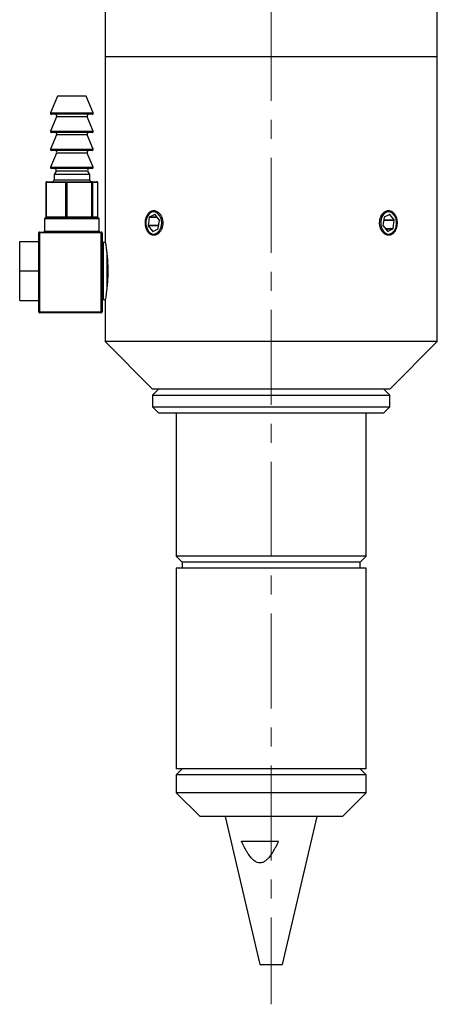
# Model space of a CAD drawing. Header units: inches. Extents: x 2.2 to 30.4, y 1.3 to 20.8.
# Tile 4 of 6: x 27.2 to 29.4, y 5.9 to 11.1. Entities that reach past the tile are written whole.
import ezdxf

# ---------------------------------------------------------------- set-up
doc = ezdxf.new("R2010")
doc.units = ezdxf.units.IN
doc.header["$MEASUREMENT"] = 0
doc.linetypes.add('CENTERX2', pattern=[0.8, 0.5, -0.1, 0.1, -0.1])

msp = doc.modelspace()

# ---------------------------------------------------------------- linework, layer by layer
at = {"color": 7, "linetype": 'CENTERX2', "lineweight": 18}
msp.add_line((28.5385, 15.9958), (28.5385, 5.9387), dxfattribs=at)
at = {"color": 7, "linetype": 'Continuous', "lineweight": 25}
for p, q in [((27.6635, 12.5244), (27.6635, 10.9281)), ((29.4135, 10.9281), (29.4135, 12.5244)), ((27.6635, 10.9281), (27.6635, 9.9564)), ((29.4135, 10.9281), (27.6635, 10.9281)), ((29.4135, 9.4281), (29.4135, 10.9281)), ((27.4135, 10.7201), (27.3762, 10.6321)), ((27.5635, 10.7201), (27.4135, 10.7201)), ((27.6007, 10.6321), (27.5635, 10.7201)), ((27.4076, 10.6112), (27.3762, 10.5371)), ((27.5961, 10.6251), (27.3808, 10.6251)), ((27.6007, 10.5371), (27.5694, 10.6112)), ((27.5961, 10.5301), (27.3808, 10.5301)), ((27.4076, 10.5162), (27.3762, 10.4421)), ((27.6007, 10.4421), (27.5694, 10.5162)), ((27.4076, 10.4212), (27.3762, 10.3471)), ((27.5961, 10.4351), (27.3808, 10.4351)), ((27.6007, 10.3471), (27.5694, 10.4212)), ((27.5961, 10.3401), (27.3808, 10.3401)), ((27.4049, 10.3251), (27.3947, 10.3074)), ((27.5822, 10.3074), (27.5721, 10.3251)), ((27.3569, 10.2701), (27.4603, 10.2701)), ((27.3947, 10.3074), (27.3947, 10.2801)), ((27.5822, 10.3074), (27.3947, 10.3074)), ((27.4603, 10.2701), (27.5919, 10.2701)), ((27.5822, 10.2801), (27.5822, 10.3074)), ((27.5919, 10.2701), (27.6201, 10.2701)), ((27.3519, 10.2651), (27.3519, 10.0851)), ((27.457, 10.2651), (27.3536, 10.2651)), ((27.3536, 10.2651), (27.3536, 10.0851)), ((27.457, 10.0851), (27.457, 10.2651)), ((27.4619, 10.2651), (27.457, 10.2651)), ((27.4619, 10.2651), (27.4619, 10.0851)), ((27.5934, 10.2651), (27.4619, 10.2651)), ((27.5934, 10.0851), (27.5934, 10.2651)), ((27.5968, 10.2651), (27.5934, 10.2651)), ((27.5968, 10.2651), (27.5968, 10.0851)), ((27.625, 10.2651), (27.5968, 10.2651)), ((27.625, 10.0851), (27.625, 10.2651)), ((27.6251, 10.0851), (27.6251, 10.2651)), ((27.3445, 10.0751), (27.3445, 10.0101)), ((27.3495, 10.0801), (27.6275, 10.0801)), ((27.3536, 10.0851), (27.457, 10.0851)), ((27.4619, 10.0851), (27.457, 10.0851)), ((27.4619, 10.0851), (27.5934, 10.0851)), ((27.5968, 10.0851), (27.5934, 10.0851)), ((27.5968, 10.0851), (27.625, 10.0851)), ((27.6325, 10.0101), (27.6325, 10.0751)), ((27.8953, 10.0817), (27.8895, 10.0393)), ((27.925, 10.0974), (27.8962, 10.0832)), ((27.9489, 10.0695), (27.9264, 10.097)), ((27.9435, 10.0241), (27.9494, 10.0677)), ((29.1327, 10.0817), (29.127, 10.0393)), ((29.1625, 10.0974), (29.1336, 10.0832)), ((29.1863, 10.0695), (29.1639, 10.097)), ((29.1809, 10.0241), (29.1868, 10.0677)), ((27.89, 10.0375), (27.9131, 10.0092)), ((27.9145, 10.0088), (27.9426, 10.0226)), ((29.1274, 10.0375), (29.1505, 10.0092)), ((29.1519, 10.0088), (29.18, 10.0226)), ((27.2135, 9.8001), (27.2135, 9.9556)), ((27.2135, 9.9556), (27.3135, 9.9556)), ((27.3135, 9.8027), (27.3135, 10.0001)), ((27.3135, 10.0001), (27.3185, 10.0001)), ((27.3185, 10.0051), (27.6435, 10.0051)), ((27.3185, 10.0001), (27.3185, 10.0051)), ((27.3185, 10.0001), (27.3185, 9.5851)), ((27.6435, 10.0001), (27.3185, 10.0001)), ((27.6435, 10.0051), (27.6435, 10.0001)), ((27.6435, 9.5851), (27.6435, 10.0001)), ((27.6435, 10.0001), (27.6485, 10.0001)), ((27.6485, 10.0001), (27.6485, 9.5851)), ((27.6646, 9.9501), (27.6535, 9.9501)), ((27.2135, 9.8001), (27.3137, 9.8001)), ((27.2135, 9.6446), (27.2135, 9.8001)), ((27.3135, 9.5851), (27.3135, 9.7975)), ((27.2135, 9.6446), (27.3135, 9.6446)), ((27.6535, 9.6501), (27.6646, 9.6501)), ((27.6635, 9.6441), (27.6635, 9.4281)), ((27.3135, 9.5851), (27.3185, 9.5851)), ((27.3185, 9.5801), (27.3185, 9.5851)), ((27.3185, 9.5851), (27.6435, 9.5851)), ((27.6435, 9.5801), (27.3185, 9.5801)), ((27.6435, 9.5851), (27.6435, 9.5801)), ((27.6435, 9.5851), (27.6485, 9.5851)), ((27.6635, 9.4281), (27.9135, 9.1781)), ((29.4135, 9.4281), (27.6635, 9.4281)), ((29.1635, 9.1781), (29.4135, 9.4281)), ((27.9447, 9.1781), (27.9135, 9.1469)), ((29.1635, 9.1781), (27.9135, 9.1781)), ((29.1635, 9.1469), (29.1322, 9.1781)), ((27.9135, 9.1469), (27.9135, 9.0844)), ((27.9135, 9.1469), (28.7238, 9.1469)), ((28.7238, 9.1469), (29.1635, 9.1469)), ((29.1635, 9.0844), (29.1635, 9.1469)), ((27.9135, 9.0844), (27.9447, 9.0531)), ((27.9135, 9.0844), (28.7238, 9.0844)), ((28.7238, 9.0844), (29.1635, 9.0844)), ((29.1322, 9.0531), (29.1635, 9.0844)), ((27.9447, 9.0531), (28.7146, 9.0531)), ((28.0385, 9.0531), (28.0385, 8.2976)), ((28.7146, 9.0531), (29.1322, 9.0531)), ((29.0385, 8.2976), (29.0385, 9.0531)), ((28.0385, 8.2976), (28.0697, 8.2664)), ((29.0385, 8.2976), (28.0385, 8.2976)), ((29.0072, 8.2664), (29.0385, 8.2976)), ((28.0697, 8.2664), (28.0697, 8.2351)), ((29.0072, 8.2664), (28.0697, 8.2664)), ((29.0072, 8.2351), (29.0072, 8.2664)), ((28.0385, 8.2351), (28.0385, 7.1781)), ((29.0385, 8.2351), (28.0385, 8.2351)), ((29.0385, 7.1781), (29.0385, 8.2351)), ((28.0697, 7.1781), (28.0385, 7.1469)), ((29.0385, 7.1781), (28.0385, 7.1781)), ((29.0385, 7.1469), (29.0072, 7.1781)), ((28.0385, 7.1469), (28.0385, 7.0531)), ((29.0385, 7.1469), (28.0385, 7.1469)), ((29.0385, 7.0531), (29.0385, 7.1469)), ((28.0385, 7.0531), (28.1635, 6.9281)), ((28.9572, 7.0531), (28.0385, 7.0531)), ((28.9135, 6.9281), (29.0385, 7.0531)), ((29.0385, 7.0531), (28.9572, 7.0531)), ((28.8525, 6.9281), (28.1635, 6.9281)), ((28.296, 6.9281), (28.4782, 6.1481)), ((28.5987, 6.1481), (28.781, 6.9281)), ((28.9135, 6.9281), (28.8525, 6.9281)), ((28.3816, 6.7971), (28.5763, 6.7971)), ((28.4782, 6.1481), (28.5987, 6.1481))]:
    msp.add_line(p, q, dxfattribs=at)
at = {"color": 8, "linetype": 'Continuous', "lineweight": 25}
for p, q in [((27.3762, 10.6321), (27.5722, 10.6321)), ((27.5722, 10.6321), (27.6007, 10.6321)), ((27.5694, 10.6112), (27.4076, 10.6112)), ((27.3762, 10.5371), (27.5722, 10.5371)), ((27.5722, 10.5371), (27.6007, 10.5371)), ((27.5694, 10.5162), (27.4076, 10.5162)), ((27.3762, 10.4421), (27.5722, 10.4421)), ((27.5694, 10.4212), (27.4076, 10.4212)), ((27.5722, 10.4421), (27.6007, 10.4421)), ((27.3762, 10.3471), (27.5722, 10.3471)), ((27.5721, 10.3251), (27.4049, 10.3251)), ((27.5722, 10.3471), (27.6007, 10.3471)), ((27.3947, 10.2801), (27.5584, 10.2801)), ((27.5584, 10.2801), (27.5822, 10.2801)), ((27.3536, 10.2651), (27.3519, 10.2651)), ((27.6251, 10.2651), (27.625, 10.2651)), ((27.6325, 10.0751), (27.3445, 10.0751)), ((27.3536, 10.0851), (27.3519, 10.0851)), ((27.6251, 10.0851), (27.625, 10.0851)), ((27.9389, 10.0817), (27.8953, 10.0817)), ((27.9377, 10.0832), (27.8962, 10.0832)), ((27.926, 10.0974), (27.925, 10.0974)), ((29.1308, 10.0677), (29.1868, 10.0677)), ((29.1311, 10.0695), (29.1863, 10.0695)), ((29.1617, 10.097), (29.1639, 10.097)), ((27.3445, 10.0101), (27.6325, 10.0101)), ((27.9455, 10.0393), (27.8895, 10.0393)), ((27.9453, 10.0375), (27.89, 10.0375)), ((27.9152, 10.0092), (27.9131, 10.0092)), ((29.1383, 10.0241), (29.1809, 10.0241)), ((29.1396, 10.0226), (29.18, 10.0226)), ((29.151, 10.0088), (29.1519, 10.0088)), ((27.6535, 9.9501), (27.6535, 9.6501)), ((27.6735, 9.7152), (27.6735, 9.8857))]:
    msp.add_line(p, q, dxfattribs=at)
at = {"color": 7, "linetype": 'Continuous', "lineweight": 25, "flags": 128}
for points in [[(27.4603, 10.2701), (27.4606, 10.27), (27.4609, 10.2697), (27.4612, 10.2693), (27.4614, 10.2686), (27.4616, 10.2679), (27.4617, 10.267), (27.4618, 10.2661), (27.4619, 10.2651)], [(27.5919, 10.2701), (27.5922, 10.27), (27.5925, 10.2697), (27.5927, 10.2693), (27.593, 10.2686), (27.5932, 10.2679), (27.5933, 10.267), (27.5934, 10.2661), (27.5934, 10.2651)], [(27.8787, 10.0642), (27.8787, 10.0425), (27.8842, 10.0222), (27.8944, 10.0061), (27.9081, 9.9964), (27.9234, 9.9943), (27.9382, 10.0001), (27.9505, 10.0131), (27.9586, 10.0315), (27.9615, 10.0528), (27.9588, 10.0742), (27.9507, 10.0927), (27.9385, 10.1059), (27.9238, 10.1119), (27.9085, 10.11), (27.8947, 10.1004), (27.8844, 10.0844), (27.8787, 10.0642)], [(29.1162, 10.0642), (29.1161, 10.0425), (29.1216, 10.0222), (29.1319, 10.0061), (29.1456, 9.9964), (29.1609, 9.9943), (29.1756, 10.0001), (29.1879, 10.0131), (29.1961, 10.0315), (29.199, 10.0528), (29.1962, 10.0742), (29.1882, 10.0927), (29.176, 10.1059), (29.1612, 10.1119), (29.146, 10.11), (29.1322, 10.1004), (29.1218, 10.0844), (29.1162, 10.0642)], [(27.4619, 10.0851), (27.4618, 10.0841), (27.4617, 10.0832), (27.4616, 10.0823), (27.4614, 10.0816), (27.4612, 10.081), (27.4609, 10.0805), (27.4606, 10.0802), (27.4603, 10.0801)], [(27.5934, 10.0851), (27.5934, 10.0841), (27.5933, 10.0832), (27.5932, 10.0823), (27.593, 10.0816), (27.5927, 10.081), (27.5925, 10.0805), (27.5922, 10.0802), (27.5919, 10.0801)]]:
    msp.add_lwpolyline(points, dxfattribs=at)
at = {"color": 7, "linetype": 'Continuous', "lineweight": 25}
for centre, radius, start, end in [((27.3808, 10.6301), 0.005, 157.0723, 270), ((27.5961, 10.6301), 0.005, 270, 22.9277), ((27.3984, 10.6151), 0.01, 337.0723, 90), ((27.5786, 10.6151), 0.01, 90, 202.9277), ((27.3808, 10.5351), 0.005, 157.0723, 270), ((27.3984, 10.5201), 0.01, 337.0723, 90), ((27.5786, 10.5201), 0.01, 90, 202.9277), ((27.5961, 10.5351), 0.005, 270, 22.9277), ((27.3808, 10.4401), 0.005, 157.0723, 270), ((27.3984, 10.4251), 0.01, 337.0723, 90), ((27.5786, 10.4251), 0.01, 90, 202.9277), ((27.5961, 10.4401), 0.005, 270, 22.9277), ((27.3808, 10.3451), 0.005, 157.0723, 270), ((27.3962, 10.3301), 0.01, 330.1419, 90), ((27.5807, 10.3301), 0.01, 90, 209.8581), ((27.5961, 10.3451), 0.005, 270, 22.9277), ((27.3569, 10.2651), 0.005, 90, 180), ((27.3579, 10.2658), 0.00443, 103.6559, 189.0421), ((27.3847, 10.2801), 0.01, 270, 0), ((27.4613, 10.2658), 0.00443, 103.6559, 189.0421), ((27.5922, 10.2801), 0.01, 180, 270), ((27.5918, 10.2652), 0.00495, 359.4013, 89.3886), ((27.6201, 10.2651), 0.005, 0, 90), ((27.62, 10.2652), 0.00495, 359.4013, 89.3886), ((27.3495, 10.0751), 0.005, 90, 180), ((27.3569, 10.0851), 0.005, 180, 270), ((27.3579, 10.0844), 0.00443, 170.9579, 256.3441), ((27.4613, 10.0844), 0.00443, 170.9579, 256.3441), ((27.5918, 10.0851), 0.00495, 270.6114, 0.5987), ((27.6201, 10.0851), 0.005, 270, 0), ((27.62, 10.0851), 0.00495, 270.6114, 0.5987), ((27.6275, 10.0751), 0.005, 0, 90), ((27.8972, 10.0816), 0.0019, 121.2511, 175.8647), ((27.9255, 10.0964), 0.0011, 34.9132, 114.758), ((27.9469, 10.068), 0.00247, 351.0012, 36.5924), ((29.1346, 10.0816), 0.0019, 121.2511, 175.8647), ((29.1629, 10.0964), 0.0011, 34.9132, 114.758), ((29.1844, 10.068), 0.00247, 351.0012, 36.5924), ((27.3395, 10.0101), 0.005, 270, 0), ((27.6375, 10.0101), 0.005, 180, 270), ((27.892, 10.0389), 0.00247, 171.0012, 216.5924), ((27.914, 10.0098), 0.0011, 214.9132, 294.758), ((27.9416, 10.0243), 0.0019, 301.2511, 355.8647), ((29.1294, 10.0389), 0.00247, 171.0012, 216.5924), ((29.1514, 10.0098), 0.0011, 214.9132, 294.758), ((29.179, 10.0243), 0.0019, 301.2511, 355.8647), ((27.3185, 10.0001), 0.005, 90, 180), ((27.6435, 10.0001), 0.005, 0, 90), ((27.6535, 9.9551), 0.005, 180, 270), ((27.6535, 9.6451), 0.005, 90, 180), ((27.3185, 9.5851), 0.005, 180, 270), ((27.6435, 9.5851), 0.005, 270, 0)]:
    msp.add_arc(centre, radius, start, end, dxfattribs=at)
for centre, start_param, end_param in [((27.3185, 9.8027), 1.570796, 1.871002), ((27.3185, 9.7975), 1.270591, 1.570796)]:
    msp.add_ellipse(centre, major_axis=(0, 0.00866), ratio=0.57735, start_param=start_param, end_param=end_param, dxfattribs=at)
for points, knots in [([(27.9198, 9.9881), (27.9204, 9.9881), (27.9223, 9.9882), (27.9255, 9.9885), (27.9294, 9.9894), (27.9326, 9.9906), (27.937, 9.9926), (27.9419, 9.9956), (27.9464, 9.9995), (27.9507, 10.0039), (27.9546, 10.009), (27.958, 10.0147), (27.961, 10.0208), (27.9636, 10.0273), (27.9654, 10.0343), (27.9667, 10.0414), (27.9675, 10.0486), (27.9674, 10.056), (27.9669, 10.0632), (27.9658, 10.0704), (27.964, 10.0773), (27.9617, 10.0839), (27.9589, 10.0902), (27.9554, 10.0959), (27.9517, 10.1011), (27.9475, 10.1059), (27.9429, 10.1097), (27.9381, 10.113), (27.9332, 10.1156), (27.928, 10.1172), (27.9228, 10.1181), (27.9176, 10.1183), (27.9126, 10.1174), (27.9076, 10.1159), (27.9028, 10.1136), (27.8983, 10.1104), (27.8941, 10.1066), (27.8901, 10.1022), (27.8867, 10.097), (27.884, 10.0921), (27.8819, 10.0876), (27.8799, 10.082), (27.8787, 10.0777), (27.8772, 10.0717), (27.876, 10.0646), (27.8755, 10.0573), (27.8755, 10.05), (27.8759, 10.0427), (27.877, 10.0356), (27.8785, 10.0287), (27.8805, 10.022), (27.8832, 10.0159), (27.8861, 10.0101), (27.8895, 10.0048), (27.8934, 10.0003), (27.8976, 9.9964), (27.902, 9.993), (27.9068, 9.9907), (27.9109, 9.9893), (27.9148, 9.9883), (27.9181, 9.9882), (27.9198, 9.9881)], [0, 0, 0, 0, 0.006579, 0.019791, 0.033194, 0.046791, 0.053622, 0.08012, 0.100377, 0.107207, 0.13375, 0.154043, 0.160885, 0.187457, 0.207775, 0.214626, 0.241148, 0.261427, 0.268265, 0.294737, 0.314974, 0.321798, 0.348297, 0.368555, 0.375385, 0.401947, 0.422254, 0.429102, 0.455664, 0.475974, 0.482823, 0.509322, 0.529583, 0.536415, 0.562886, 0.583124, 0.589947, 0.616469, 0.636744, 0.64358, 0.663418, 0.676858, 0.690492, 0.697343, 0.723887, 0.744183, 0.751027, 0.777508, 0.797754, 0.804581, 0.831062, 0.851307, 0.858132, 0.884677, 0.90497, 0.911813, 0.938385, 0.958702, 0.965553, 0.9827, 1, 1, 1, 1]), ([(29.2014, 10.0531), (29.2014, 10.0549), (29.2014, 10.0585), (29.2009, 10.0639), (29.2002, 10.0693), (29.1988, 10.0763), (29.1968, 10.083), (29.1943, 10.0892), (29.1914, 10.0951), (29.1881, 10.1005), (29.1843, 10.1051), (29.1812, 10.1082), (29.178, 10.1109), (29.1746, 10.1132), (29.171, 10.1151), (29.1661, 10.117), (29.161, 10.1181), (29.1558, 10.1182), (29.1507, 10.1176), (29.1455, 10.1162), (29.1405, 10.1139), (29.1356, 10.111), (29.131, 10.1073), (29.1267, 10.1028), (29.1228, 10.0978), (29.1192, 10.0922), (29.1162, 10.0861), (29.1137, 10.0796), (29.1117, 10.0727), (29.1104, 10.0656), (29.1096, 10.0584), (29.1094, 10.0511), (29.11, 10.0438), (29.111, 10.0366), (29.1127, 10.0297), (29.115, 10.0231), (29.1178, 10.0167), (29.1211, 10.0109), (29.1249, 10.0057), (29.128, 10.0021), (29.1312, 9.9989), (29.1347, 9.9961), (29.1383, 9.9936), (29.1432, 9.9909), (29.1484, 9.9891), (29.1536, 9.9882), (29.1587, 9.988), (29.1639, 9.9886), (29.1688, 9.9902), (29.1736, 9.9923), (29.1782, 9.9954), (29.1824, 9.9992), (29.1864, 10.0035), (29.1899, 10.0086), (29.193, 10.0143), (29.1957, 10.0203), (29.1979, 10.0269), (29.1996, 10.0338), (29.2006, 10.0396), (29.2013, 10.0461), (29.2014, 10.0508), (29.2014, 10.0531)], [0, 0, 0, 0, 0.013165, 0.026422, 0.039967, 0.053612, 0.080106, 0.093554, 0.107196, 0.133737, 0.147207, 0.160874, 0.174076, 0.187369, 0.200953, 0.214637, 0.241157, 0.254618, 0.268276, 0.294745, 0.308179, 0.321809, 0.348305, 0.361753, 0.375396, 0.401954, 0.415435, 0.429112, 0.455671, 0.469153, 0.482832, 0.509329, 0.522778, 0.536424, 0.562892, 0.576326, 0.589955, 0.616473, 0.629933, 0.643588, 0.656789, 0.670083, 0.683666, 0.697349, 0.72389, 0.737363, 0.751033, 0.777511, 0.790951, 0.804587, 0.831065, 0.844504, 0.858138, 0.884679, 0.89815, 0.911818, 0.938387, 0.951873, 0.965557, 0.982677, 1, 1, 1, 1]), ([(27.6635, 9.9564), (27.6636, 9.9562), (27.6637, 9.9556), (27.6647, 9.9494), (27.6664, 9.9393), (27.6686, 9.9253), (27.671, 9.9076), (27.6733, 9.887), (27.6754, 9.8636), (27.6767, 9.8407), (27.6775, 9.8193), (27.6775, 9.8065), (27.6776, 9.8001)], [0, 0, 0, 0, 0.095254, 0.202664, 0.306929, 0.414142, 0.519774, 0.62842, 0.734837, 0.844398, 0.921598, 1, 1, 1, 1]), ([(27.6776, 9.8001), (27.6775, 9.7915), (27.6774, 9.7741), (27.6762, 9.7488), (27.6744, 9.7247), (27.6722, 9.7029), (27.6698, 9.6836), (27.6675, 9.6676), (27.6655, 9.6551), (27.6641, 9.6472), (27.6635, 9.6435), (27.6635, 9.644), (27.6636, 9.6441)], [0, 0, 0, 0, 0.104679, 0.212424, 0.317094, 0.424743, 0.530467, 0.639214, 0.745615, 0.855165, 0.960426, 1, 1, 1, 1]), ([(28.5763, 6.7971), (28.5759, 6.7961), (28.5742, 6.7925), (28.5713, 6.7864), (28.5672, 6.7778), (28.5616, 6.7667), (28.5552, 6.7547), (28.549, 6.744), (28.5434, 6.7349), (28.5384, 6.7274), (28.5323, 6.7189), (28.5268, 6.712), (28.521, 6.7055), (28.5155, 6.7001), (28.5089, 6.6944), (28.4991, 6.6879), (28.4879, 6.6835), (28.4776, 6.6829), (28.4678, 6.6843), (28.4598, 6.6875), (28.4503, 6.6934), (28.4436, 6.6989), (28.4373, 6.7051), (28.4317, 6.7113), (28.4251, 6.7194), (28.4175, 6.7302), (28.4106, 6.7411), (28.4049, 6.7508), (28.4, 6.7596), (28.3946, 6.77), (28.3888, 6.7816), (28.3843, 6.7911), (28.3821, 6.7959), (28.3816, 6.7971)], [0, 0, 0, 0, 0.010666, 0.037333, 0.064001, 0.101402, 0.154928, 0.192453, 0.21933, 0.257064, 0.278009, 0.319987, 0.341044, 0.362032, 0.393713, 0.425774, 0.476165, 0.510091, 0.527091, 0.573185, 0.593806, 0.635616, 0.65675, 0.679127, 0.716479, 0.756806, 0.805314, 0.83868, 0.864378, 0.900442, 0.950209, 0.98755, 1, 1, 1, 1])]:
    msp.add_open_spline(points, degree=3, knots=knots, dxfattribs=at)

doc.saveas('drawing.dxf')
